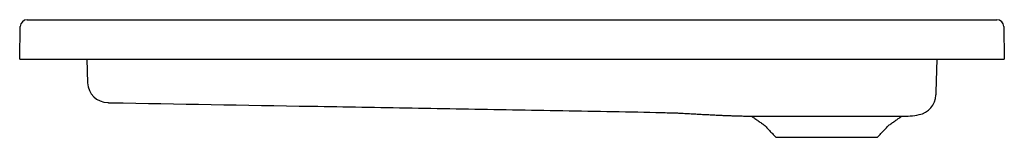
# Model space of a CAD drawing. Header units: millimetres. Extents: x 4815.25 to 4816.26, y 3118.52 to 3118.63.
import ezdxf

# ---------------------------------------------------------------- set-up
doc = ezdxf.new("R2010")
doc.units = ezdxf.units.MM
doc.layers.add('SANINDUSA', color=3, linetype='Continuous')

msp = doc.modelspace()

# ---------------------------------------------------------------- linework, layer by layer
at = {"layer": 'SANINDUSA'}
for p, q in [((4815.2622, 3118.6344), (4816.2484, 3118.6344)), ((4815.2546, 3118.5944), (4815.2552, 3118.6275)), ((4816.2554, 3118.6275), (4816.256, 3118.5944)), ((4815.2546, 3118.5944), (4815.2596, 3118.5944)), ((4815.2596, 3118.5944), (4816.251, 3118.5944)), ((4815.3228, 3118.5944), (4815.3236, 3118.5703)), ((4816.1866, 3118.5607), (4816.1878, 3118.5944)), ((4816.251, 3118.5944), (4816.256, 3118.5944)), ((4815.999, 3118.5364), (4816.1515, 3118.5363)), ((4816.0236, 3118.515), (4816.127, 3118.515))]:
    msp.add_line(p, q, dxfattribs=at)
for centre, radius, start, end in [((4815.2622, 3118.6274), 0.007, 90, 179), ((4816.2484, 3118.6274), 0.007, 1, 90), ((4815.3445, 3118.5711), 0.0209, 182, 268.9971), ((4816.1656, 3118.5586), 0.0209, 280.0529, 358.0009), ((4816.1531, 3118.6131), 0.0768, 268.7656, 282.1318)]:
    msp.add_arc(centre, radius, start, end, dxfattribs=at)
for points, knots in [([(4816.1865, 3118.5579), (4816.1865, 3118.558), (4816.1865, 3118.5581), (4816.1866, 3118.559), (4816.1866, 3118.56), (4816.1866, 3118.5602), (4816.1866, 3118.5604)], [0, 0, 0, 0, 0.200489, 0.443788, 0.687087, 1, 1, 1, 1]), ([(4815.3441, 3118.5502), (4815.3441, 3118.5502), (4815.3442, 3118.5502), (4815.3444, 3118.5502), (4815.3445, 3118.5502), (4815.3448, 3118.5502), (4815.3449, 3118.5502), (4815.3452, 3118.5501), (4815.3453, 3118.5501), (4815.3456, 3118.5501), (4815.3458, 3118.5501), (4815.3462, 3118.5501), (4815.3464, 3118.5501), (4815.3468, 3118.5501), (4815.3469, 3118.5501), (4815.3471, 3118.5501)], [0, 0, 0, 0, 0.25, 0.25, 0.375, 0.375, 0.5, 0.5, 0.625, 0.625, 0.75, 0.75, 0.875, 0.875, 1, 1, 1, 1]), ([(4815.3471, 3118.5501), (4815.4153, 3118.5489), (4815.4834, 3118.5477), (4815.5855, 3118.546), (4815.6196, 3118.5454), (4815.6877, 3118.5442), (4815.7218, 3118.5436), (4815.7899, 3118.5424), (4815.8239, 3118.5418), (4815.875, 3118.5409), (4815.892, 3118.5406), (4815.9123, 3118.54), (4815.9175, 3118.5399), (4815.923, 3118.5397)], [0, 0, 0, 0, 0.25, 0.25, 0.375, 0.375, 0.5, 0.5, 0.625, 0.625, 0.6875, 0.6875, 0.7068342, 0.7068342, 0.7068342, 0.7068342]), ([(4815.923, 3118.5397), (4815.9235, 3118.5397), (4815.9262, 3118.5395), (4815.931, 3118.5393), (4815.9374, 3118.539), (4815.9434, 3118.5386), (4815.9489, 3118.5383), (4815.9541, 3118.5381), (4815.9591, 3118.5378), (4815.9638, 3118.5376), (4815.9684, 3118.5373), (4815.9727, 3118.5372), (4815.9767, 3118.537), (4815.9805, 3118.5369), (4815.9841, 3118.5368), (4815.9875, 3118.5367), (4815.9907, 3118.5366), (4815.9936, 3118.5365), (4815.9964, 3118.5364), (4815.9981, 3118.5364), (4815.999, 3118.5364), (4815.9991, 3118.5364)], [0, 0, 0, 0, 0.025462, 0.131987, 0.232426, 0.326783, 0.407937, 0.483989, 0.554943, 0.620808, 0.681593, 0.737308, 0.786705, 0.831321, 0.871182, 0.906325, 0.936799, 0.962685, 0.984115, 0.999397, 1, 1, 1, 1])]:
    msp.add_open_spline(points, degree=3, knots=knots, dxfattribs=at)
for points in [[(4815.999, 3118.5364), (4816.0124, 3118.527)], [(4816.1382, 3118.527), (4816.1515, 3118.5363)], [(4816.0124, 3118.527), (4816.0236, 3118.515)], [(4816.127, 3118.515), (4816.1382, 3118.527)]]:
    msp.add_open_spline(points, degree=1, dxfattribs=at)

doc.saveas('drawing.dxf')
